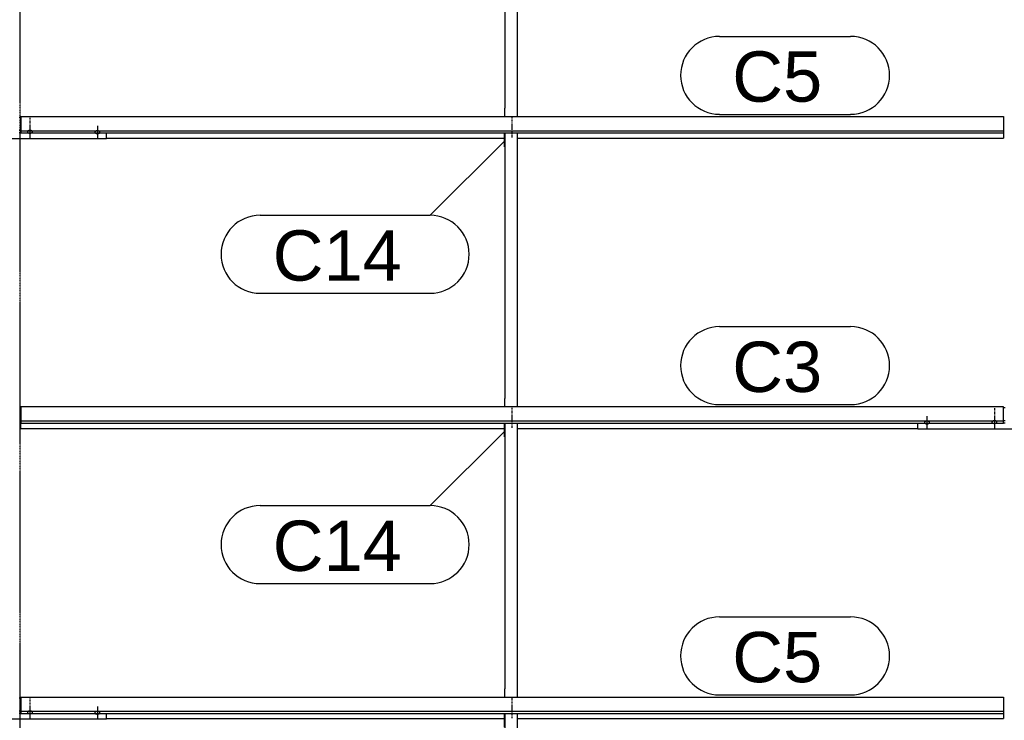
# Model space of a CAD drawing. Header units: millimetres. Extents: x -4888 to 73862, y -29046 to 15504.
# Tile 38 of 111: x 17498 to 21000, y 7215 to 9708. Entities that reach past the tile are written whole.
import ezdxf

# ---------------------------------------------------------------- set-up
doc = ezdxf.new("R2010")
doc.units = ezdxf.units.MM
doc.linetypes.add('DXK_LINE_DOT2', pattern=[3.9198, 1.9599, -1.9599])
doc.linetypes.add('DXK_LINE_DOT3', pattern=[5.9187, 2.979, -0.9799, 0.9799, -0.9799])
doc.styles.add('Arial', font='ARIAL.TTF', dxfattribs={"height": 0.2})

# ---------------------------------------------------------------- blocks, each defined once
blk = doc.blocks.new('Bolt-1953139-17708 - 1282')
at = {"color": 5, "linetype": 'Continuous'}
for p, q in [((20716.2, 8276.2), (20716, 8275.7)), ((20716, 8275.7), (20716, 8275.2)), ((20716, 8275.2), (20716, 8274.8)), ((20716, 8274.8), (20716.2, 8274.3)), ((20716.4, 8276.6), (20716.2, 8276.2)), ((20716.2, 8274.3), (20716.4, 8273.8)), ((20716.7, 8277.1), (20716.4, 8276.6)), ((20716.4, 8273.8), (20716.7, 8273.4)), ((20717.1, 8277.5), (20716.7, 8277.1)), ((20716.7, 8273.4), (20717.1, 8273)), ((20717.5, 8277.9), (20717.1, 8277.5)), ((20717.1, 8273), (20717.5, 8272.6)), ((20718, 8278.3), (20717.5, 8277.9)), ((20717.5, 8272.6), (20718, 8272.2)), ((20718.6, 8278.6), (20718, 8278.3)), ((20718, 8272.2), (20718.6, 8271.8)), ((20719.3, 8278.9), (20718.6, 8278.6)), ((20718.6, 8271.8), (20719.3, 8271.5)), ((20720, 8279.2), (20719.3, 8278.9)), ((20719.3, 8271.5), (20720, 8271.3)), ((20720.8, 8279.5), (20720, 8279.2)), ((20720, 8271.3), (20720.8, 8271)), ((20721.6, 8279.7), (20720.8, 8279.5)), ((20720.8, 8271), (20721.6, 8270.8)), ((20722.4, 8279.8), (20721.6, 8279.7)), ((20721.6, 8270.8), (20722.4, 8270.7)), ((20723.2, 8279.9), (20722.4, 8279.8)), ((20722.4, 8270.7), (20723.2, 8270.5)), ((20724.1, 8280), (20723.2, 8279.9)), ((20723.2, 8270.5), (20724.1, 8270.5)), ((20725, 8280), (20724.1, 8280)), ((20724.1, 8270.5), (20725, 8270.4)), ((20725, 8297.8), (20725, 8255.4)), ((20725.9, 8280), (20725, 8280)), ((20725, 8270.4), (20725.9, 8270.5)), ((20726.8, 8279.9), (20725.9, 8280)), ((20725.9, 8270.5), (20726.8, 8270.5)), ((20727.6, 8279.8), (20726.8, 8279.9)), ((20726.8, 8270.5), (20727.6, 8270.7)), ((20728.4, 8279.7), (20727.6, 8279.8)), ((20727.6, 8270.7), (20728.4, 8270.8)), ((20729.2, 8279.5), (20728.4, 8279.7)), ((20728.4, 8270.8), (20729.2, 8271)), ((20730, 8279.2), (20729.2, 8279.5)), ((20729.2, 8271), (20730, 8271.3)), ((20730.7, 8278.9), (20730, 8279.2)), ((20730, 8271.3), (20730.7, 8271.5)), ((20731.4, 8278.6), (20730.7, 8278.9)), ((20730.7, 8271.5), (20731.4, 8271.8)), ((20732, 8278.3), (20731.4, 8278.6)), ((20731.4, 8271.8), (20732, 8272.2)), ((20732.5, 8277.9), (20732, 8278.3)), ((20732, 8272.2), (20732.5, 8272.6)), ((20732.9, 8277.5), (20732.5, 8277.9)), ((20732.5, 8272.6), (20732.9, 8273)), ((20733.3, 8277.1), (20732.9, 8277.5)), ((20732.9, 8273), (20733.3, 8273.4)), ((20733.6, 8276.6), (20733.3, 8277.1)), ((20733.3, 8273.4), (20733.6, 8273.8)), ((20733.8, 8276.2), (20733.6, 8276.6)), ((20733.6, 8273.8), (20733.8, 8274.3)), ((20734, 8275.7), (20733.8, 8276.2)), ((20733.8, 8274.3), (20734, 8274.8)), ((20734, 8275.2), (20734, 8275.7)), ((20734, 8274.8), (20734, 8275.2))]:
    blk.add_line(p, q, dxfattribs=at)
blk = doc.blocks.new('Bolt-1953139-18413 - 1282')
at = {"color": 5, "linetype": 'DXK_LINE_DOT2'}
blk.add_line((19250, 9289), (19250, 9331.3), dxfattribs=at)
blk = doc.blocks.new('Part-1953139-18417 - 1282')
at = {"color": 3, "linetype": 'Continuous'}
for p, q in [((19222, 8223.6), (19222, 8272.9)), ((19224, 8272.9), (19224, 7327.9)), ((19269, 7298.3), (19269, 8272.9)), ((19224, 8223.6), (19222, 8223.6)), ((19224, 7327.9), (19222, 7327.9)), ((19222, 7327.9), (19222, 7298.3)), ((19224, 7298.3), (19224, 7327.9))]:
    blk.add_line(p, q, dxfattribs=at)
blk = doc.blocks.new('Bolt-1953139-18415 - 1282')
at = {"color": 5, "linetype": 'DXK_LINE_DOT2'}
blk.add_line((19250, 8285.9), (19250, 8328.2), dxfattribs=at)
blk = doc.blocks.new('GridLine-1953139-4946 - 1282')
at = {"color": 174, "linetype": 'DXK_LINE_DOT3'}
blk.add_line((17500, -1750), (17500, 12340), dxfattribs=at)
blk = doc.blocks.new('Part-1953139-17472 - 1282')
at = {"color": 3, "linetype": 'Continuous'}
for p, q in [((17497, 7295.9), (17503, 7295.9)), ((17497, 7249.3), (17503, 7249.3)), ((17193, 7219), (17193, 7240.1)), ((17807, 7219), (17193, 7219)), ((17497, 7240.8), (17503, 7240.8)), ((17807, 7219), (17807, 7240.1))]:
    blk.add_line(p, q, dxfattribs=at)
blk = doc.blocks.new('Part-1953139-17703 - 1282')
at = {"color": 3, "linetype": 'Continuous'}
for p, q in [((20997, 8328.7), (21003, 8328.7)), ((20693, 8251.8), (20693, 8272.9)), ((20997, 8282.2), (21003, 8282.2)), ((20997, 8273.7), (21003, 8273.7)), ((21307, 8251.8), (21307, 8272.9)), ((21307, 8251.8), (20693, 8251.8))]:
    blk.add_line(p, q, dxfattribs=at)
blk = doc.blocks.new('Bolt-1953139-17470 - 1282')
at = {"color": 5, "linetype": 'Continuous'}
for p, q in [((17775, 9330.6), (17775, 9288.3)), ((17766.2, 9309), (17766, 9308.6)), ((17766, 9308.6), (17766, 9308.1)), ((17766, 9308.1), (17766, 9307.6)), ((17766, 9307.6), (17766.2, 9307.2)), ((17766.4, 9309.5), (17766.2, 9309)), ((17766.2, 9307.2), (17766.4, 9306.7)), ((17766.7, 9309.9), (17766.4, 9309.5)), ((17766.4, 9306.7), (17766.7, 9306.3)), ((17767.1, 9310.3), (17766.7, 9309.9)), ((17766.7, 9306.3), (17767.1, 9305.8)), ((17767.5, 9310.8), (17767.1, 9310.3)), ((17767.1, 9305.8), (17767.5, 9305.4)), ((17768, 9311.1), (17767.5, 9310.8)), ((17767.5, 9305.4), (17768, 9305.1)), ((17768.6, 9311.5), (17768, 9311.1)), ((17768, 9305.1), (17768.6, 9304.7)), ((17769.3, 9311.8), (17768.6, 9311.5)), ((17768.6, 9304.7), (17769.3, 9304.4)), ((17770, 9312.1), (17769.3, 9311.8)), ((17769.3, 9304.4), (17770, 9304.1)), ((17770.8, 9312.3), (17770, 9312.1)), ((17770, 9304.1), (17770.8, 9303.9)), ((17771.6, 9312.5), (17770.8, 9312.3)), ((17770.8, 9303.9), (17771.6, 9303.7)), ((17772.4, 9312.7), (17771.6, 9312.5)), ((17771.6, 9303.7), (17772.4, 9303.5)), ((17773.2, 9312.8), (17772.4, 9312.7)), ((17772.4, 9303.5), (17773.2, 9303.4)), ((17774.1, 9312.9), (17773.2, 9312.8)), ((17773.2, 9303.4), (17774.1, 9303.3)), ((17775, 9312.9), (17774.1, 9312.9)), ((17774.1, 9303.3), (17775, 9303.3)), ((17775.9, 9312.9), (17775, 9312.9)), ((17775, 9303.3), (17775.9, 9303.3)), ((17776.8, 9312.8), (17775.9, 9312.9)), ((17775.9, 9303.3), (17776.8, 9303.4)), ((17777.6, 9312.7), (17776.8, 9312.8)), ((17776.8, 9303.4), (17777.6, 9303.5)), ((17778.4, 9312.5), (17777.6, 9312.7)), ((17777.6, 9303.5), (17778.4, 9303.7)), ((17779.2, 9312.3), (17778.4, 9312.5)), ((17778.4, 9303.7), (17779.2, 9303.9)), ((17780, 9312.1), (17779.2, 9312.3)), ((17779.2, 9303.9), (17780, 9304.1)), ((17780.7, 9311.8), (17780, 9312.1)), ((17780, 9304.1), (17780.7, 9304.4)), ((17781.4, 9311.5), (17780.7, 9311.8)), ((17780.7, 9304.4), (17781.4, 9304.7)), ((17782, 9311.1), (17781.4, 9311.5)), ((17781.4, 9304.7), (17782, 9305.1)), ((17782.5, 9310.8), (17782, 9311.1)), ((17782, 9305.1), (17782.5, 9305.4)), ((17782.9, 9310.3), (17782.5, 9310.8)), ((17782.5, 9305.4), (17782.9, 9305.8)), ((17783.3, 9309.9), (17782.9, 9310.3)), ((17782.9, 9305.8), (17783.3, 9306.3)), ((17783.6, 9309.5), (17783.3, 9309.9)), ((17783.3, 9306.3), (17783.6, 9306.7)), ((17783.8, 9309), (17783.6, 9309.5)), ((17783.6, 9306.7), (17783.8, 9307.2)), ((17784, 9308.6), (17783.8, 9309)), ((17783.8, 9307.2), (17784, 9307.6)), ((17784, 9308.1), (17784, 9308.6)), ((17784, 9307.6), (17784, 9308.1))]:
    blk.add_line(p, q, dxfattribs=at)
blk = doc.blocks.new('Part-1953139-17075 - 1282')
at = {"color": 3, "linetype": 'Continuous'}
for p, q in [((17503, 9364), (20997, 9364)), ((17503, 9364), (17503, 9305.8)), ((20997, 9364), (20997, 9305.8)), ((17503, 9313.2), (20997, 9313.2)), ((17503, 9305.8), (20997, 9305.8)), ((17807, 9287.1), (19222, 9287.1)), ((19269, 9287.1), (20997, 9287.1)), ((20997, 9305.8), (20997, 9287.1))]:
    blk.add_line(p, q, dxfattribs=at)
blk = doc.blocks.new('Part-1953139-17076 - 1282')
at = {"color": 3, "linetype": 'Continuous'}
for p, q in [((20997, 8331.2), (17503, 8331.2)), ((17503, 8331.2), (17503, 8272.9)), ((20997, 8272.9), (20997, 8331.2)), ((17503, 8280.4), (20997, 8280.4)), ((17503, 8272.9), (20997, 8272.9)), ((17503, 8254.2), (17503, 8272.9)), ((17503, 8254.2), (19222, 8254.2)), ((19269, 8254.2), (20693, 8254.2))]:
    blk.add_line(p, q, dxfattribs=at)
blk = doc.blocks.new('Part-1953139-17077 - 1282')
at = {"color": 3, "linetype": 'Continuous'}
for p, q in [((17503, 7298.3), (20997, 7298.3)), ((17503, 7298.3), (17503, 7240.1)), ((20997, 7298.3), (20997, 7240.1)), ((17503, 7247.5), (20997, 7247.5)), ((17503, 7240.1), (20997, 7240.1)), ((17807, 7221.4), (19222, 7221.4)), ((19269, 7221.4), (20997, 7221.4)), ((20997, 7240.1), (20997, 7221.4))]:
    blk.add_line(p, q, dxfattribs=at)
blk = doc.blocks.new('Bolt-1953139-17467 - 1282')
at = {"color": 5, "linetype": 'DXK_LINE_DOT2'}
blk.add_line((17535, 9359), (17535, 9316.6), dxfattribs=at)
blk = doc.blocks.new('Part-1953139-17465 - 1282')
at = {"color": 3, "linetype": 'Continuous'}
for p, q in [((17497, 9361.6), (17503, 9361.6)), ((17497, 9315), (17503, 9315)), ((17193, 9284.7), (17193, 9305.8)), ((17807, 9284.7), (17193, 9284.7)), ((17497, 9306.5), (17503, 9306.5)), ((17807, 9284.7), (17807, 9305.8))]:
    blk.add_line(p, q, dxfattribs=at)
blk = doc.blocks.new('Bolt-1953139-17466 - 1282')
at = {"color": 5, "linetype": 'Continuous'}
for p, q in [((17532.4, 9314), (17531.6, 9313.9)), ((17533.2, 9314.1), (17532.4, 9314)), ((17534.1, 9314.2), (17533.2, 9314.1)), ((17535, 9314.2), (17534.1, 9314.2)), ((17535, 9329.2), (17535, 9286.8)), ((17535.9, 9314.2), (17535, 9314.2)), ((17536.8, 9314.1), (17535.9, 9314.2)), ((17537.6, 9314), (17536.8, 9314.1)), ((17538.4, 9313.9), (17537.6, 9314)), ((17526.2, 9310.4), (17526, 9309.9)), ((17526, 9309.9), (17526, 9309.4)), ((17526, 9309.4), (17526, 9309)), ((17526, 9309), (17526.2, 9308.5)), ((17526.4, 9310.8), (17526.2, 9310.4)), ((17526.2, 9308.5), (17526.4, 9308.1)), ((17526.7, 9311.3), (17526.4, 9310.8)), ((17526.4, 9308.1), (17526.7, 9307.6)), ((17527.1, 9311.7), (17526.7, 9311.3)), ((17526.7, 9307.6), (17527.1, 9307.2)), ((17527.5, 9312.1), (17527.1, 9311.7)), ((17527.1, 9307.2), (17527.5, 9306.8)), ((17528, 9312.5), (17527.5, 9312.1)), ((17527.5, 9306.8), (17528, 9306.4)), ((17528.6, 9312.8), (17528, 9312.5)), ((17528, 9306.4), (17528.6, 9306.1)), ((17529.3, 9313.1), (17528.6, 9312.8)), ((17528.6, 9306.1), (17529.3, 9305.7)), ((17530, 9313.4), (17529.3, 9313.1)), ((17529.3, 9305.7), (17530, 9305.5)), ((17530.8, 9313.7), (17530, 9313.4)), ((17530, 9305.5), (17530.8, 9305.2)), ((17531.6, 9313.9), (17530.8, 9313.7)), ((17530.8, 9305.2), (17531.6, 9305)), ((17531.6, 9305), (17532.4, 9304.9)), ((17532.4, 9304.9), (17533.2, 9304.7)), ((17533.2, 9304.7), (17534.1, 9304.7)), ((17534.1, 9304.7), (17535, 9304.7)), ((17535, 9304.7), (17535.9, 9304.7)), ((17535.9, 9304.7), (17536.8, 9304.7)), ((17536.8, 9304.7), (17537.6, 9304.9)), ((17537.6, 9304.9), (17538.4, 9305)), ((17539.2, 9313.7), (17538.4, 9313.9)), ((17538.4, 9305), (17539.2, 9305.2)), ((17540, 9313.4), (17539.2, 9313.7)), ((17539.2, 9305.2), (17540, 9305.5)), ((17540.7, 9313.1), (17540, 9313.4)), ((17540, 9305.5), (17540.7, 9305.7)), ((17541.4, 9312.8), (17540.7, 9313.1)), ((17540.7, 9305.7), (17541.4, 9306.1)), ((17542, 9312.5), (17541.4, 9312.8)), ((17541.4, 9306.1), (17542, 9306.4)), ((17542.5, 9312.1), (17542, 9312.5)), ((17542, 9306.4), (17542.5, 9306.8)), ((17542.9, 9311.7), (17542.5, 9312.1)), ((17542.5, 9306.8), (17542.9, 9307.2)), ((17543.3, 9311.3), (17542.9, 9311.7)), ((17542.9, 9307.2), (17543.3, 9307.6)), ((17543.6, 9310.8), (17543.3, 9311.3)), ((17543.3, 9307.6), (17543.6, 9308.1)), ((17543.8, 9310.4), (17543.6, 9310.8)), ((17543.6, 9308.1), (17543.8, 9308.5)), ((17544, 9309.9), (17543.8, 9310.4)), ((17543.8, 9308.5), (17544, 9309)), ((17544, 9309.4), (17544, 9309.9)), ((17544, 9309), (17544, 9309.4))]:
    blk.add_line(p, q, dxfattribs=at)
blk = doc.blocks.new('Bolt-1953139-17473 - 1282')
at = {"color": 5, "linetype": 'Continuous'}
for p, q in [((17531.6, 7248.2), (17530.8, 7248)), ((17532.4, 7248.3), (17531.6, 7248.2)), ((17533.2, 7248.4), (17532.4, 7248.3)), ((17534.1, 7248.5), (17533.2, 7248.4)), ((17535, 7248.5), (17534.1, 7248.5)), ((17535, 7263.5), (17535, 7221.1)), ((17535.9, 7248.5), (17535, 7248.5)), ((17536.8, 7248.4), (17535.9, 7248.5)), ((17537.6, 7248.3), (17536.8, 7248.4)), ((17538.4, 7248.2), (17537.6, 7248.3)), ((17539.2, 7248), (17538.4, 7248.2)), ((17526.2, 7244.7), (17526, 7244.2)), ((17526, 7244.2), (17526, 7243.7)), ((17526, 7243.7), (17526, 7243.3)), ((17526, 7243.3), (17526.2, 7242.8)), ((17526.4, 7245.1), (17526.2, 7244.7)), ((17526.2, 7242.8), (17526.4, 7242.3)), ((17526.7, 7245.6), (17526.4, 7245.1)), ((17526.4, 7242.3), (17526.7, 7241.9)), ((17527.1, 7246), (17526.7, 7245.6)), ((17526.7, 7241.9), (17527.1, 7241.5)), ((17527.5, 7246.4), (17527.1, 7246)), ((17527.1, 7241.5), (17527.5, 7241.1)), ((17528, 7246.8), (17527.5, 7246.4)), ((17527.5, 7241.1), (17528, 7240.7)), ((17528.6, 7247.1), (17528, 7246.8)), ((17528, 7240.7), (17528.6, 7240.3)), ((17529.3, 7247.4), (17528.6, 7247.1)), ((17528.6, 7240.3), (17529.3, 7240)), ((17530, 7247.7), (17529.3, 7247.4)), ((17529.3, 7240), (17530, 7239.7)), ((17530.8, 7248), (17530, 7247.7)), ((17530, 7239.7), (17530.8, 7239.5)), ((17530.8, 7239.5), (17531.6, 7239.3)), ((17531.6, 7239.3), (17532.4, 7239.1)), ((17532.4, 7239.1), (17533.2, 7239)), ((17533.2, 7239), (17534.1, 7239)), ((17534.1, 7239), (17535, 7238.9)), ((17535, 7238.9), (17535.9, 7239)), ((17535.9, 7239), (17536.8, 7239)), ((17536.8, 7239), (17537.6, 7239.1)), ((17537.6, 7239.1), (17538.4, 7239.3)), ((17538.4, 7239.3), (17539.2, 7239.5)), ((17540, 7247.7), (17539.2, 7248)), ((17539.2, 7239.5), (17540, 7239.7)), ((17540.7, 7247.4), (17540, 7247.7)), ((17540, 7239.7), (17540.7, 7240)), ((17541.4, 7247.1), (17540.7, 7247.4)), ((17540.7, 7240), (17541.4, 7240.3)), ((17542, 7246.8), (17541.4, 7247.1)), ((17541.4, 7240.3), (17542, 7240.7)), ((17542.5, 7246.4), (17542, 7246.8)), ((17542, 7240.7), (17542.5, 7241.1)), ((17542.9, 7246), (17542.5, 7246.4)), ((17542.5, 7241.1), (17542.9, 7241.5)), ((17543.3, 7245.6), (17542.9, 7246)), ((17542.9, 7241.5), (17543.3, 7241.9)), ((17543.6, 7245.1), (17543.3, 7245.6)), ((17543.3, 7241.9), (17543.6, 7242.3)), ((17543.8, 7244.7), (17543.6, 7245.1)), ((17543.6, 7242.3), (17543.8, 7242.8)), ((17544, 7244.2), (17543.8, 7244.7)), ((17543.8, 7242.8), (17544, 7243.3)), ((17544, 7243.7), (17544, 7244.2)), ((17544, 7243.3), (17544, 7243.7))]:
    blk.add_line(p, q, dxfattribs=at)
blk = doc.blocks.new('Bolt-1953139-18416 - 1282')
at = {"color": 5, "linetype": 'DXK_LINE_DOT2'}
blk.add_line((19250, 8256.1), (19250, 8298.4), dxfattribs=at)
blk = doc.blocks.new('Bolt-1953139-17474 - 1282')
at = {"color": 5, "linetype": 'DXK_LINE_DOT2'}
blk.add_line((17535, 7293.3), (17535, 7250.9), dxfattribs=at)
blk = doc.blocks.new('Bolt-1953139-17477 - 1282')
at = {"color": 5, "linetype": 'Continuous'}
for p, q in [((17775, 7264.9), (17775, 7222.6)), ((17766.2, 7243.3), (17766, 7242.8)), ((17766, 7242.8), (17766, 7242.4)), ((17766, 7242.4), (17766, 7241.9)), ((17766, 7241.9), (17766.2, 7241.4)), ((17766.4, 7243.8), (17766.2, 7243.3)), ((17766.2, 7241.4), (17766.4, 7241)), ((17766.7, 7244.2), (17766.4, 7243.8)), ((17766.4, 7241), (17766.7, 7240.5)), ((17767.1, 7244.6), (17766.7, 7244.2)), ((17766.7, 7240.5), (17767.1, 7240.1)), ((17767.5, 7245), (17767.1, 7244.6)), ((17767.1, 7240.1), (17767.5, 7239.7)), ((17768, 7245.4), (17767.5, 7245)), ((17767.5, 7239.7), (17768, 7239.3)), ((17768.6, 7245.8), (17768, 7245.4)), ((17768, 7239.3), (17768.6, 7239)), ((17769.3, 7246.1), (17768.6, 7245.8)), ((17768.6, 7239), (17769.3, 7238.7)), ((17770, 7246.4), (17769.3, 7246.1)), ((17769.3, 7238.7), (17770, 7238.4)), ((17770.8, 7246.6), (17770, 7246.4)), ((17770, 7238.4), (17770.8, 7238.2)), ((17771.6, 7246.8), (17770.8, 7246.6)), ((17770.8, 7238.2), (17771.6, 7238)), ((17772.4, 7247), (17771.6, 7246.8)), ((17771.6, 7238), (17772.4, 7237.8)), ((17773.2, 7247.1), (17772.4, 7247)), ((17772.4, 7237.8), (17773.2, 7237.7)), ((17774.1, 7247.1), (17773.2, 7247.1)), ((17773.2, 7237.7), (17774.1, 7237.6)), ((17775, 7247.2), (17774.1, 7247.1)), ((17774.1, 7237.6), (17775, 7237.6)), ((17775.9, 7247.1), (17775, 7247.2)), ((17775, 7237.6), (17775.9, 7237.6)), ((17776.8, 7247.1), (17775.9, 7247.1)), ((17775.9, 7237.6), (17776.8, 7237.7)), ((17777.6, 7247), (17776.8, 7247.1)), ((17776.8, 7237.7), (17777.6, 7237.8)), ((17778.4, 7246.8), (17777.6, 7247)), ((17777.6, 7237.8), (17778.4, 7238)), ((17779.2, 7246.6), (17778.4, 7246.8)), ((17778.4, 7238), (17779.2, 7238.2)), ((17780, 7246.4), (17779.2, 7246.6)), ((17779.2, 7238.2), (17780, 7238.4)), ((17780.7, 7246.1), (17780, 7246.4)), ((17780, 7238.4), (17780.7, 7238.7)), ((17781.4, 7245.8), (17780.7, 7246.1)), ((17780.7, 7238.7), (17781.4, 7239)), ((17782, 7245.4), (17781.4, 7245.8)), ((17781.4, 7239), (17782, 7239.3)), ((17782.5, 7245), (17782, 7245.4)), ((17782, 7239.3), (17782.5, 7239.7)), ((17782.9, 7244.6), (17782.5, 7245)), ((17782.5, 7239.7), (17782.9, 7240.1)), ((17783.3, 7244.2), (17782.9, 7244.6)), ((17782.9, 7240.1), (17783.3, 7240.5)), ((17783.6, 7243.8), (17783.3, 7244.2)), ((17783.3, 7240.5), (17783.6, 7241)), ((17783.8, 7243.3), (17783.6, 7243.8)), ((17783.6, 7241), (17783.8, 7241.4)), ((17784, 7242.8), (17783.8, 7243.3)), ((17783.8, 7241.4), (17784, 7241.9)), ((17784, 7242.4), (17784, 7242.8)), ((17784, 7241.9), (17784, 7242.4))]:
    blk.add_line(p, q, dxfattribs=at)
blk = doc.blocks.new('Part-1953139-18420 - 1282')
at = {"color": 3, "linetype": 'Continuous'}
for p, q in [((19222, 7190.7), (19222, 7240.1)), ((19224, 7240.1), (19224, 6295)), ((19269, 6265.5), (19269, 7240.1)), ((19224, 7190.7), (19222, 7190.7)), ((19224, 6295), (19222, 6295)), ((19222, 6295), (19222, 6265.5)), ((19224, 6265.5), (19224, 6295))]:
    blk.add_line(p, q, dxfattribs=at)
blk = doc.blocks.new('Bolt-1953139-18412 - 1282')
at = {"color": 5, "linetype": 'DXK_LINE_DOT2'}
blk.add_line((19250, 9318.8), (19250, 9361.1), dxfattribs=at)
blk = doc.blocks.new('Bolt-1953139-17704 - 1282')
at = {"color": 5, "linetype": 'Continuous'}
for p, q in [((20956.2, 8277.5), (20956, 8277.1)), ((20956, 8277.1), (20956, 8276.6)), ((20956, 8276.6), (20956, 8276.1)), ((20956, 8276.1), (20956.2, 8275.7)), ((20956.4, 8278), (20956.2, 8277.5)), ((20956.2, 8275.7), (20956.4, 8275.2)), ((20956.7, 8278.4), (20956.4, 8278)), ((20956.4, 8275.2), (20956.7, 8274.8)), ((20957.1, 8278.8), (20956.7, 8278.4)), ((20956.7, 8274.8), (20957.1, 8274.3)), ((20957.5, 8279.3), (20957.1, 8278.8)), ((20957.1, 8274.3), (20957.5, 8273.9)), ((20958, 8279.6), (20957.5, 8279.3)), ((20957.5, 8273.9), (20958, 8273.6)), ((20958.6, 8280), (20958, 8279.6)), ((20958, 8273.6), (20958.6, 8273.2)), ((20959.3, 8280.3), (20958.6, 8280)), ((20958.6, 8273.2), (20959.3, 8272.9)), ((20960, 8280.6), (20959.3, 8280.3)), ((20959.3, 8272.9), (20960, 8272.6)), ((20960.8, 8280.8), (20960, 8280.6)), ((20960, 8272.6), (20960.8, 8272.4)), ((20961.6, 8281), (20960.8, 8280.8)), ((20960.8, 8272.4), (20961.6, 8272.2)), ((20962.4, 8281.2), (20961.6, 8281)), ((20961.6, 8272.2), (20962.4, 8272)), ((20963.2, 8281.3), (20962.4, 8281.2)), ((20962.4, 8272), (20963.2, 8271.9)), ((20964.1, 8281.4), (20963.2, 8281.3)), ((20963.2, 8271.9), (20964.1, 8271.8)), ((20965, 8281.4), (20964.1, 8281.4)), ((20964.1, 8271.8), (20965, 8271.8)), ((20965, 8296.3), (20965, 8254)), ((20965.9, 8281.4), (20965, 8281.4)), ((20965, 8271.8), (20965.9, 8271.8)), ((20966.8, 8281.3), (20965.9, 8281.4)), ((20965.9, 8271.8), (20966.8, 8271.9)), ((20967.6, 8281.2), (20966.8, 8281.3)), ((20966.8, 8271.9), (20967.6, 8272)), ((20968.4, 8281), (20967.6, 8281.2)), ((20967.6, 8272), (20968.4, 8272.2)), ((20969.2, 8280.8), (20968.4, 8281)), ((20968.4, 8272.2), (20969.2, 8272.4)), ((20970, 8280.6), (20969.2, 8280.8)), ((20969.2, 8272.4), (20970, 8272.6)), ((20970.7, 8280.3), (20970, 8280.6)), ((20970, 8272.6), (20970.7, 8272.9)), ((20971.4, 8280), (20970.7, 8280.3)), ((20970.7, 8272.9), (20971.4, 8273.2)), ((20972, 8279.6), (20971.4, 8280)), ((20971.4, 8273.2), (20972, 8273.6)), ((20972.5, 8279.3), (20972, 8279.6)), ((20972, 8273.6), (20972.5, 8273.9)), ((20972.9, 8278.8), (20972.5, 8279.3)), ((20972.5, 8273.9), (20972.9, 8274.3)), ((20973.3, 8278.4), (20972.9, 8278.8)), ((20972.9, 8274.3), (20973.3, 8274.8)), ((20973.6, 8278), (20973.3, 8278.4)), ((20973.3, 8274.8), (20973.6, 8275.2)), ((20973.8, 8277.5), (20973.6, 8278)), ((20973.6, 8275.2), (20973.8, 8275.7)), ((20974, 8277.1), (20973.8, 8277.5)), ((20973.8, 8275.7), (20974, 8276.1)), ((20974, 8276.6), (20974, 8277.1)), ((20974, 8276.1), (20974, 8276.6))]:
    blk.add_line(p, q, dxfattribs=at)
blk = doc.blocks.new('Bolt-1953139-17705 - 1282')
at = {"color": 5, "linetype": 'DXK_LINE_DOT2'}
blk.add_line((20965, 8326.1), (20965, 8283.8), dxfattribs=at)
blk = doc.blocks.new('Part-1953139-18411 - 1282')
at = {"color": 3, "linetype": 'Continuous'}
for p, q in [((19222, 10289.3), (19222, 10338.6)), ((19224, 10338.6), (19224, 9393.6)), ((19269, 9364), (19269, 10338.6)), ((19224, 10289.3), (19222, 10289.3)), ((19224, 9393.6), (19222, 9393.6)), ((19222, 9393.6), (19222, 9364)), ((19224, 9364), (19224, 9393.6))]:
    blk.add_line(p, q, dxfattribs=at)
blk = doc.blocks.new('Part-1953139-18414 - 1282')
at = {"color": 3, "linetype": 'Continuous'}
for p, q in [((19222, 9256.4), (19222, 9305.8)), ((19224, 9305.8), (19224, 8360.7)), ((19269, 8331.2), (19269, 9305.8)), ((19224, 9256.4), (19222, 9256.4)), ((19224, 8360.7), (19222, 8360.7)), ((19222, 8360.7), (19222, 8331.2)), ((19224, 8331.2), (19224, 8360.7))]:
    blk.add_line(p, q, dxfattribs=at)
blk = doc.blocks.new('Bolt-1953139-18418 - 1282')
at = {"color": 5, "linetype": 'DXK_LINE_DOT2'}
blk.add_line((19250, 7253), (19250, 7295.4), dxfattribs=at)
blk = doc.blocks.new('Bolt-1953139-18419 - 1282')
at = {"color": 5, "linetype": 'DXK_LINE_DOT2'}
blk.add_line((19250, 7223.2), (19250, 7265.6), dxfattribs=at)
blk = doc.blocks.new('Mark-1953139-19631 - 1282')
at = {"color": 136, "linetype": 'Continuous'}
for p, q in [((19223.2, 8244.6), (18958.1, 7979.5)), ((18353.3, 7979.5), (18958.1, 7979.5)), ((18353.3, 7702), (18958.1, 7702))]:
    blk.add_line(p, q, dxfattribs=at)
for centre, start, end in [((18353.3, 7840.7), 90, 270), ((18958.1, 7840.7), 270, 90)]:
    blk.add_arc(centre, 138.7, start, end, dxfattribs=at)
at = {"color": 0}
blk.add_wipeout([(18856.8, 7747), (18856.8, 7934.5), (18398.3, 7934.5), (18398.3, 7747)], dxfattribs=at)
blk.add_wipeout([(18856.8, 7747), (18856.8, 7934.5), (18398.3, 7934.5), (18398.3, 7747)], dxfattribs=at)
at = {"color": 2, "style": 'Arial'}
blk.add_text('C14', height=179.08, dxfattribs=at).set_placement((18398.3, 7747))
blk = doc.blocks.new('Mark-1953139-19245 - 1282')
at = {"color": 136, "linetype": 'Continuous'}
for p, q in [((19987.5, 7583.3), (20453.2, 7583.3)), ((19987.5, 7305.8), (20453.2, 7305.8))]:
    blk.add_line(p, q, dxfattribs=at)
for centre, start, end in [((19987.5, 7444.6), 90, 270), ((20453.2, 7444.6), 270, 90)]:
    blk.add_arc(centre, 138.7, start, end, dxfattribs=at)
at = {"color": 0}
blk.add_wipeout([(20352, 7350.8), (20352, 7538.3), (20032.5, 7538.3), (20032.5, 7350.8)], dxfattribs=at)
blk.add_wipeout([(20352, 7350.8), (20352, 7538.3), (20032.5, 7538.3), (20032.5, 7350.8)], dxfattribs=at)
at = {"color": 2, "style": 'Arial'}
blk.add_text('C5', height=179.08, dxfattribs=at).set_placement((20032.5, 7350.8))
blk = doc.blocks.new('Mark-1953139-19630 - 1282')
at = {"color": 136, "linetype": 'Continuous'}
for p, q in [((19223.2, 9277.5), (18958.1, 9012.3)), ((18353.3, 9012.3), (18958.1, 9012.3)), ((18353.3, 8734.8), (18958.1, 8734.8))]:
    blk.add_line(p, q, dxfattribs=at)
for centre, start, end in [((18353.3, 8873.6), 90, 270), ((18958.1, 8873.6), 270, 90)]:
    blk.add_arc(centre, 138.7, start, end, dxfattribs=at)
at = {"color": 0}
blk.add_wipeout([(18856.8, 8779.8), (18856.8, 8967.3), (18398.3, 8967.3), (18398.3, 8779.8)], dxfattribs=at)
blk.add_wipeout([(18856.8, 8779.8), (18856.8, 8967.3), (18398.3, 8967.3), (18398.3, 8779.8)], dxfattribs=at)
at = {"color": 2, "style": 'Arial'}
blk.add_text('C14', height=179.08, dxfattribs=at).set_placement((18398.3, 8779.8))
blk = doc.blocks.new('Mark-1953139-19243 - 1282')
at = {"color": 136, "linetype": 'Continuous'}
for p, q in [((19987.5, 9649), (20453.2, 9649)), ((19987.5, 9371.5), (20453.2, 9371.5))]:
    blk.add_line(p, q, dxfattribs=at)
for centre, start, end in [((19987.5, 9510.3), 90, 270), ((20453.2, 9510.3), 270, 90)]:
    blk.add_arc(centre, 138.7, start, end, dxfattribs=at)
at = {"color": 0}
blk.add_wipeout([(20352, 9416.5), (20352, 9604), (20032.5, 9604), (20032.5, 9416.5)], dxfattribs=at)
blk.add_wipeout([(20352, 9416.5), (20352, 9604), (20032.5, 9604), (20032.5, 9416.5)], dxfattribs=at)
at = {"color": 2, "style": 'Arial'}
blk.add_text('C5', height=179.08, dxfattribs=at).set_placement((20032.5, 9416.5))
blk = doc.blocks.new('Mark-1953139-19244 - 1282')
at = {"color": 136, "linetype": 'Continuous'}
for p, q in [((19987.5, 8616.2), (20453.2, 8616.2)), ((19987.5, 8338.7), (20453.2, 8338.7))]:
    blk.add_line(p, q, dxfattribs=at)
for centre, start, end in [((19987.5, 8477.4), 90, 270), ((20453.2, 8477.4), 270, 90)]:
    blk.add_arc(centre, 138.7, start, end, dxfattribs=at)
at = {"color": 0}
blk.add_wipeout([(20352, 8383.7), (20352, 8571.2), (20032.5, 8571.2), (20032.5, 8383.7)], dxfattribs=at)
blk.add_wipeout([(20352, 8383.7), (20352, 8571.2), (20032.5, 8571.2), (20032.5, 8383.7)], dxfattribs=at)
at = {"color": 2, "style": 'Arial'}
blk.add_text('C3', height=179.08, dxfattribs=at).set_placement((20032.5, 8383.7))

msp = doc.modelspace()

# ---------------------------------------------------------------- block references
for name in ['GridLine-1953139-4946 - 1282', 'Part-1953139-18411 - 1282', 'Part-1953139-17465 - 1282', 'Part-1953139-17075 - 1282', 'Bolt-1953139-17467 - 1282', 'Bolt-1953139-18412 - 1282', 'Bolt-1953139-17466 - 1282', 'Bolt-1953139-17470 - 1282', 'Bolt-1953139-18413 - 1282', 'Part-1953139-18414 - 1282', 'Part-1953139-17076 - 1282', 'Bolt-1953139-18415 - 1282', 'Part-1953139-17703 - 1282', 'Bolt-1953139-17705 - 1282', 'Part-1953139-18417 - 1282', 'Bolt-1953139-18416 - 1282', 'Bolt-1953139-17708 - 1282', 'Bolt-1953139-17704 - 1282', 'Part-1953139-17472 - 1282', 'Part-1953139-17077 - 1282', 'Bolt-1953139-17474 - 1282', 'Bolt-1953139-18418 - 1282', 'Bolt-1953139-17473 - 1282', 'Bolt-1953139-17477 - 1282', 'Bolt-1953139-18419 - 1282', 'Part-1953139-18420 - 1282']:
    msp.add_blockref(name, (0, 0))

# ---------------------------------------------------------------- next in the draw order: block references
for name in ['Mark-1953139-19243 - 1282', 'Mark-1953139-19630 - 1282', 'Mark-1953139-19244 - 1282', 'Mark-1953139-19631 - 1282', 'Mark-1953139-19245 - 1282']:
    msp.add_blockref(name, (0, 0))

doc.saveas('drawing.dxf')
